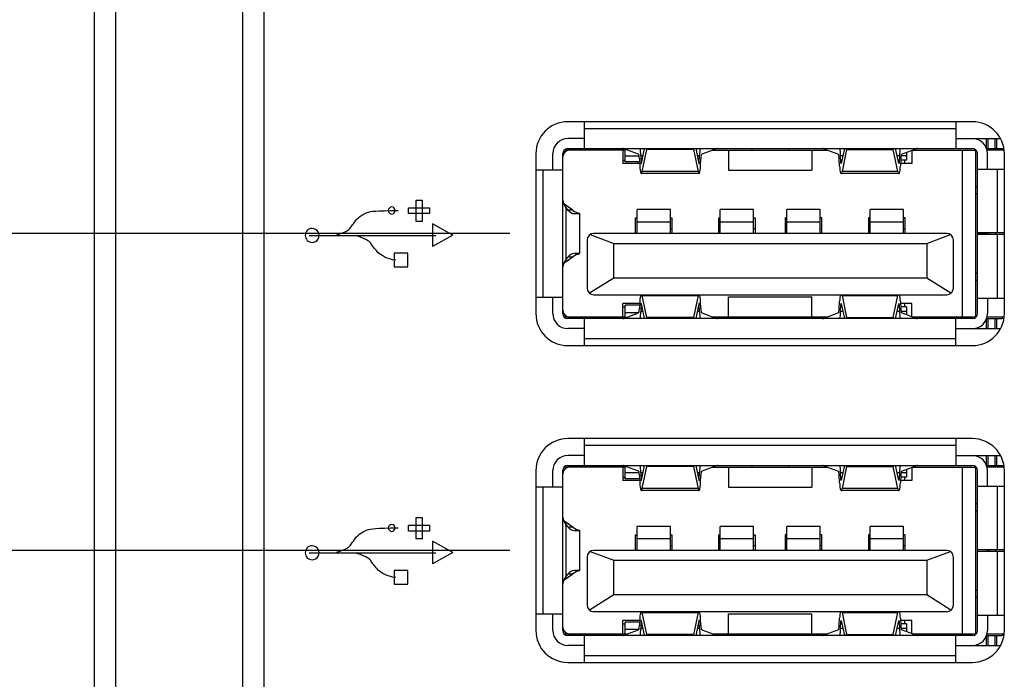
# Model space of a CAD drawing. Header units: inches. Extents: x 0 to 34, y 0 to 22.
# Tile 49 of 63: x 18 to 19.1, y 14.8 to 15.6. Entities that reach past the tile are written whole.
import ezdxf

# ---------------------------------------------------------------- set-up
doc = ezdxf.new("R2010")
doc.units = ezdxf.units.IN
doc.header["$LTSCALE"] = 1.87
doc.header["$MEASUREMENT"] = 0
doc.layers.get('0').update_dxf_attribs({"linetype": 'CONTINUOUS'})
doc.layers.add('02___PRT_ALL_AXES', color=7, linetype='CONTINUOUS')
doc.layers.add('DIMENSIONS', color=7, linetype='CONTINUOUS')
doc.styles.get("Standard").update_dxf_attribs({"font": 'txt', "width": 0.8})
doc.dimstyles.new('DIMSTYLE_1', dxfattribs={"dimtxt": 0.125, "dimasz": 0.18, "dimexe": 0.18, "dimexo": 0.0625, "dimgap": 0.09, "dimtad": 0, "dimtih": 1, "dimtoh": 1, "dimdec": 3, "dimzin": 4, "dimdsep": 46, "dimtxsty": 'STANDARD', "dimblk": '_FILLED', "dimblk1": '_FILLED', "dimblk2": '_FILLED', "dimcen": 0.09, "dimadec": 0, "dimazin": 0, "dimtp": 0.001, "dimtm": 0.001, "dimtfac": 1, "dimtdec": 3, "dimtofl": 0, "dimtmove": 0, "dimatfit": 3, "dimldrblk": '_FILLED', "dimfxl": 1, "dimtolj": 1, "dimtzin": 4, "dimarcsym": 0})

# ---------------------------------------------------------------- blocks, each defined once
blk = doc.blocks.new('_FILLED')
at = {"color": 0, "linetype": 'BYBLOCK'}
blk.add_solid([(0, 0), (-1, 0.1736), (-1, -0.1736)], dxfattribs=at)
blk = doc.blocks.new('*D20')
at = {"layer": 'DIMENSIONS', "color": 2, "linetype": 'CONTINUOUS'}
for p, q in [((17.2968, 14.9343), (17.2968, 15.2943)), ((18.5378, 14.9343), (17.1718, 14.9343)), ((18.6494, 14.2607), (17.1718, 14.2607)), ((17.2968, 14.2607), (17.2968, 13.9007))]:
    blk.add_line(p, q, dxfattribs=at)
at = {"layer": 'DIMENSIONS', "color": 2, "linetype": 'CONTINUOUS', "xscale": 0.18, "yscale": 0.18, "zscale": 0.18}
for p, rotation in [((17.2968, 14.9343), 270), ((17.2968, 14.2607), 90)]:
    blk.add_blockref('_FILLED', p, dxfattribs=dict(at, rotation=rotation))
at = {"layer": 'DIMENSIONS', "color": 2, "linetype": 'CONTINUOUS', "insert": (17.2968, 14.66), "char_height": 0.125, "width": 1.225, "attachment_point": 2, "line_spacing_factor": 0.9}
blk.add_mtext('.674{\\Ftxt.shx;\\W1.000000;\\H0.125000; }[17.11]', dxfattribs=at)
blk = doc.blocks.new('*D21')
at = {"layer": 'DIMENSIONS', "color": 2, "linetype": 'CONTINUOUS'}
for p, q in [((15.7968, 15.3087), (15.7968, 15.6687)), ((18.5378, 15.3087), (15.6718, 15.3087)), ((18.5378, 14.9343), (15.6718, 14.9343)), ((15.7968, 14.9343), (15.7968, 14.5743))]:
    blk.add_line(p, q, dxfattribs=at)
at = {"layer": 'DIMENSIONS', "color": 2, "linetype": 'CONTINUOUS', "xscale": 0.18, "yscale": 0.18, "zscale": 0.18}
for p, rotation in [((15.7968, 15.3087), 270), ((15.7968, 14.9343), 90)]:
    blk.add_blockref('_FILLED', p, dxfattribs=dict(at, rotation=rotation))
at = {"layer": 'DIMENSIONS', "color": 2, "linetype": 'CONTINUOUS', "insert": (15.7968, 15.184), "char_height": 0.125, "width": 1.125, "attachment_point": 2, "line_spacing_factor": 0.9}
blk.add_mtext('.374{\\Ftxt.shx;\\W1.000000;\\H0.125000; }[9.51]', dxfattribs=at)
blk = doc.blocks.new('*D22')
at = {"layer": 'DIMENSIONS', "color": 2, "linetype": 'CONTINUOUS'}
for p, q in [((16.5468, 15.9756), (16.5468, 16.3356)), ((18.9244, 15.9756), (16.4218, 15.9756)), ((18.5378, 15.3087), (16.4218, 15.3087)), ((16.5468, 15.3087), (16.5468, 14.9487))]:
    blk.add_line(p, q, dxfattribs=at)
at = {"layer": 'DIMENSIONS', "color": 2, "linetype": 'CONTINUOUS', "xscale": 0.18, "yscale": 0.18, "zscale": 0.18}
for p, rotation in [((16.5468, 15.9756), 270), ((16.5468, 15.3087), 90)]:
    blk.add_blockref('_FILLED', p, dxfattribs=dict(at, rotation=rotation))
at = {"layer": 'DIMENSIONS', "color": 2, "linetype": 'CONTINUOUS', "insert": (16.5468, 15.7047), "char_height": 0.125, "width": 1.225, "attachment_point": 2, "line_spacing_factor": 0.9}
blk.add_mtext('.667{\\Ftxt.shx;\\W1.000000;\\H0.125000; }[16.94]', dxfattribs=at)

msp = doc.modelspace()

# ---------------------------------------------------------------- linework, layer by layer
at = {"color": 7, "linetype": 'CONTINUOUS'}
for p, q in [((18.2218, 17.2419), (18.2218, 12.1333)), ((18.0718, 12.137), (18.0718, 17.2382)), ((18.2468, 17.2175), (18.2468, 12.1577)), ((18.0468, 12.1626), (18.0468, 17.2126)), ((18.6259, 15.4091), (18.6259, 15.4409)), ((19.0649, 15.4409), (19.0649, 15.4091)), ((19.0649, 15.4327), (18.6259, 15.4327)), ((18.6259, 15.4209), (18.6062, 15.4209)), ((19.0649, 15.4209), (19.1177, 15.4209)), ((19.101, 15.4209), (19.101, 15.4093)), ((19.1033, 15.4091), (19.1033, 15.4209)), ((19.1111, 15.4209), (19.1111, 15.4091)), ((19.1134, 15.4091), (19.1134, 15.4209)), ((18.5885, 15.3841), (18.5885, 15.4032)), ((18.6003, 15.2142), (18.6003, 15.4032)), ((18.6741, 15.4072), (18.6019, 15.4072)), ((18.6062, 15.4091), (19.0846, 15.4091)), ((18.6712, 15.4072), (18.6712, 15.3914)), ((18.69, 15.4024), (18.6726, 15.4089)), ((18.6741, 15.3934), (18.6741, 15.4083)), ((18.6741, 15.408), (18.675, 15.408)), ((18.6906, 15.4003), (18.6741, 15.4003)), ((18.6925, 15.401), (18.6929, 15.3927)), ((18.6925, 15.401), (18.6953, 15.401)), ((18.6933, 15.3917), (18.697, 15.4091)), ((18.6943, 15.382), (18.6997, 15.4079)), ((18.6996, 15.4091), (18.6997, 15.4079)), ((18.7548, 15.4079), (18.6997, 15.4079)), ((18.7548, 15.4079), (18.7549, 15.4091)), ((18.7548, 15.4079), (18.7603, 15.382)), ((18.7575, 15.4091), (18.7612, 15.3917)), ((18.7593, 15.401), (18.762, 15.401)), ((18.7616, 15.3927), (18.762, 15.401)), ((18.7819, 15.4089), (18.7646, 15.4024)), ((18.7773, 15.4072), (18.9134, 15.4072)), ((18.7964, 15.4072), (18.7964, 15.3835)), ((18.8237, 15.4091), (18.8237, 15.4072)), ((18.867, 15.4091), (18.867, 15.4072)), ((18.8948, 15.4072), (18.8948, 15.3835)), ((18.9088, 15.4089), (18.9262, 15.4024)), ((18.9291, 15.3927), (18.9287, 15.401)), ((18.9287, 15.401), (18.9315, 15.401)), ((18.9332, 15.4091), (18.9296, 15.3917)), ((18.9359, 15.4079), (18.9305, 15.382)), ((18.9359, 15.4079), (18.9358, 15.4091)), ((18.9359, 15.4079), (18.991, 15.4079)), ((18.9911, 15.4091), (18.991, 15.4079)), ((18.9965, 15.382), (18.991, 15.4079)), ((18.9974, 15.3917), (18.9938, 15.4091)), ((18.9955, 15.401), (18.9982, 15.401)), ((18.9982, 15.401), (18.9978, 15.3927)), ((19.0068, 15.4005), (19.0001, 15.4005)), ((19.0008, 15.4024), (19.0181, 15.4089)), ((19.0068, 15.4046), (19.0068, 15.3953)), ((19.0129, 15.4069), (19.0129, 15.3914)), ((19.0136, 15.4072), (19.0889, 15.4072)), ((19.0727, 15.2103), (19.0727, 15.4072)), ((19.0885, 15.2103), (19.0885, 15.4072)), ((19.0905, 15.3095), (19.0905, 15.4032)), ((19.101, 15.4091), (19.1193, 15.4091)), ((19.12, 15.4072), (19.1017, 15.4072)), ((19.1023, 15.3849), (19.1023, 15.4032)), ((18.6712, 15.3953), (18.6741, 15.3953)), ((18.6912, 15.3914), (18.6712, 15.3914)), ((18.6911, 15.3934), (18.6741, 15.3934)), ((18.6909, 15.3971), (18.6913, 15.3889)), ((18.6936, 15.3927), (18.6929, 15.3927)), ((18.7616, 15.3927), (18.761, 15.3927)), ((18.7632, 15.3889), (18.7636, 15.3971)), ((18.9276, 15.3889), (18.9272, 15.3971)), ((18.9298, 15.3927), (18.9291, 15.3927)), ((18.9978, 15.3927), (18.9972, 15.3927)), ((18.9998, 15.3971), (18.9994, 15.3889)), ((19.0129, 15.3914), (18.9995, 15.3914)), ((19.0068, 15.3953), (18.9997, 15.3953)), ((19.0046, 15.3914), (19.0046, 15.3953)), ((18.5685, 15.3841), (18.6003, 15.3841)), ((18.5767, 15.3841), (18.5767, 15.2333)), ((18.7613, 15.3796), (18.6932, 15.3796)), ((18.7603, 15.382), (18.6943, 15.382)), ((18.7964, 15.3835), (18.8948, 15.3835)), ((18.9976, 15.3796), (18.9294, 15.3796)), ((18.9965, 15.382), (18.9305, 15.382)), ((19.0905, 15.3849), (19.1223, 15.3849)), ((19.1141, 15.3095), (19.1141, 15.3849)), ((19.0905, 15.3638), (19.0885, 15.3638)), ((19.0885, 15.356), (19.0905, 15.356)), ((18.6123, 15.3363), (18.6019, 15.3434)), ((18.6044, 15.2785), (18.6044, 15.339)), ((18.6044, 15.339), (18.6056, 15.3374)), ((18.6123, 15.3363), (18.6068, 15.3363)), ((18.614, 15.3324), (18.6194, 15.3324)), ((18.62, 15.3328), (18.62, 15.3325)), ((18.62, 15.3324), (18.62, 15.2851)), ((18.6881, 15.3089), (18.6881, 15.3372)), ((18.7275, 15.3372), (18.6881, 15.3372)), ((18.7275, 15.3089), (18.7275, 15.3372)), ((18.7865, 15.3089), (18.7865, 15.3372)), ((18.8259, 15.3372), (18.7865, 15.3372)), ((18.8259, 15.3089), (18.8259, 15.3372)), ((18.8653, 15.3089), (18.8653, 15.3372)), ((18.9046, 15.3372), (18.8653, 15.3372)), ((18.9046, 15.3089), (18.9046, 15.3372)), ((18.9637, 15.3089), (18.9637, 15.3372)), ((19.0031, 15.3372), (18.9637, 15.3372)), ((19.0031, 15.3089), (19.0031, 15.3372)), ((18.6861, 15.3089), (18.6861, 15.3274)), ((18.6861, 15.3274), (18.6881, 15.3274)), ((18.6881, 15.3228), (18.7275, 15.3228)), ((18.7275, 15.3274), (18.7294, 15.3274)), ((18.7294, 15.3274), (18.7294, 15.3089)), ((18.7846, 15.3089), (18.7846, 15.3274)), ((18.7846, 15.3274), (18.7865, 15.3274)), ((18.7865, 15.3228), (18.8259, 15.3228)), ((18.8259, 15.3274), (18.8279, 15.3274)), ((18.8279, 15.3274), (18.8279, 15.3089)), ((18.8633, 15.3274), (18.8633, 15.3089)), ((18.8653, 15.3274), (18.8633, 15.3274)), ((18.8653, 15.3228), (18.9046, 15.3228)), ((18.9066, 15.3274), (18.9046, 15.3274)), ((18.9066, 15.3089), (18.9066, 15.3274)), ((18.9617, 15.3274), (18.9617, 15.3089)), ((18.9637, 15.3274), (18.9617, 15.3274)), ((18.9637, 15.3228), (19.0031, 15.3228)), ((19.005, 15.3274), (19.0031, 15.3274)), ((19.005, 15.3089), (19.005, 15.3274)), ((18.6326, 15.3076), (18.6605, 15.2971)), ((19.0542, 15.3089), (18.6369, 15.3089)), ((18.7275, 15.3147), (18.7294, 15.3147)), ((18.7846, 15.3147), (18.7865, 15.3147)), ((18.8259, 15.3147), (18.8279, 15.3147)), ((18.8633, 15.3147), (18.8653, 15.3147)), ((18.9046, 15.3147), (18.9066, 15.3147)), ((18.9617, 15.3147), (18.9637, 15.3147)), ((19.0031, 15.3147), (19.005, 15.3147)), ((19.0306, 15.2971), (19.0586, 15.3076)), ((19.1223, 15.3095), (19.0905, 15.3095)), ((19.0905, 15.2142), (19.0905, 15.3094)), ((19.1023, 15.3094), (19.0905, 15.3094)), ((19.0905, 15.3079), (19.1223, 15.3079)), ((19.1023, 15.3094), (19.1023, 15.3079)), ((19.1042, 15.3095), (19.1042, 15.3079)), ((19.1121, 15.3079), (19.1121, 15.3095)), ((19.1141, 15.2325), (19.1141, 15.3079)), ((18.629, 15.3011), (18.629, 15.2444)), ((18.6605, 15.2562), (18.6605, 15.2971)), ((18.6605, 15.2971), (19.0306, 15.2971)), ((19.0306, 15.2971), (19.0306, 15.2562)), ((19.0621, 15.2444), (19.0621, 15.3011)), ((18.6194, 15.2851), (18.614, 15.2851)), ((18.62, 15.285), (18.62, 15.2847)), ((18.6019, 15.274), (18.6123, 15.2812)), ((18.6056, 15.28), (18.6044, 15.2785)), ((18.6068, 15.2812), (18.6123, 15.2812)), ((19.0905, 15.2615), (19.0885, 15.2615)), ((18.6605, 15.2562), (18.6319, 15.2383)), ((19.0306, 15.2562), (18.6605, 15.2562)), ((19.0592, 15.2383), (19.0306, 15.2562)), ((19.0885, 15.2536), (19.0905, 15.2536)), ((18.6003, 15.2333), (18.5685, 15.2333)), ((18.5885, 15.2142), (18.5885, 15.2333)), ((18.6369, 15.2365), (19.0542, 15.2365)), ((18.6712, 15.2103), (18.6712, 15.2261)), ((18.6912, 15.2261), (18.6712, 15.2261)), ((18.6913, 15.2286), (18.6909, 15.2203)), ((18.697, 15.2083), (18.6933, 15.2257)), ((18.6997, 15.2095), (18.6943, 15.2355)), ((18.6943, 15.2355), (18.7603, 15.2355)), ((18.7603, 15.2355), (18.7548, 15.2095)), ((18.7612, 15.2257), (18.7575, 15.2083)), ((18.7636, 15.2203), (18.7632, 15.2286)), ((18.7964, 15.2103), (18.7964, 15.2339)), ((18.7964, 15.2339), (18.8948, 15.2339)), ((18.8948, 15.2103), (18.8948, 15.2339)), ((18.9272, 15.2203), (18.9276, 15.2286)), ((18.9296, 15.2257), (18.9332, 15.2083)), ((18.9305, 15.2355), (18.9359, 15.2095)), ((18.9305, 15.2355), (18.9965, 15.2355)), ((18.991, 15.2095), (18.9965, 15.2355)), ((18.9938, 15.2083), (18.9974, 15.2257)), ((18.9994, 15.2286), (18.9998, 15.2203)), ((19.0129, 15.2261), (18.9995, 15.2261)), ((19.0046, 15.2221), (19.0046, 15.2261)), ((19.0129, 15.2105), (19.0129, 15.2261)), ((19.0905, 15.2325), (19.1223, 15.2325)), ((19.1023, 15.2325), (19.1023, 15.2142)), ((18.6712, 15.2221), (18.6741, 15.2221)), ((18.6726, 15.2086), (18.69, 15.215)), ((18.6741, 15.2092), (18.6741, 15.2241)), ((18.6911, 15.2241), (18.6741, 15.2241)), ((18.6741, 15.2156), (18.6903, 15.2156)), ((18.6929, 15.2247), (18.6925, 15.2165)), ((18.6953, 15.2165), (18.6925, 15.2165)), ((18.6929, 15.2247), (18.6936, 15.2247)), ((18.762, 15.2165), (18.7593, 15.2165)), ((18.761, 15.2247), (18.7616, 15.2247)), ((18.762, 15.2165), (18.7616, 15.2247)), ((18.7646, 15.215), (18.7819, 15.2086)), ((18.9262, 15.215), (18.9088, 15.2086)), ((18.9287, 15.2165), (18.9291, 15.2247)), ((18.9315, 15.2165), (18.9287, 15.2165)), ((18.9291, 15.2247), (18.9298, 15.2247)), ((18.9982, 15.2165), (18.9955, 15.2165)), ((18.9972, 15.2247), (18.9978, 15.2247)), ((18.9978, 15.2247), (18.9982, 15.2165)), ((19.0068, 15.2221), (18.9997, 15.2221)), ((19.0001, 15.2169), (19.0068, 15.2169)), ((19.0181, 15.2086), (19.0008, 15.215)), ((19.0068, 15.2221), (19.0068, 15.2128)), ((18.6019, 15.2103), (18.6741, 15.2103)), ((19.0846, 15.2083), (18.6062, 15.2083)), ((18.6259, 15.1765), (18.6259, 15.2083)), ((18.6757, 15.2097), (18.6741, 15.2097)), ((18.6997, 15.2095), (18.6996, 15.2083)), ((18.7548, 15.2095), (18.6997, 15.2095)), ((18.7549, 15.2083), (18.7548, 15.2095)), ((18.7773, 15.2103), (18.9134, 15.2103)), ((18.8237, 15.2083), (18.8237, 15.2103)), ((18.867, 15.2083), (18.867, 15.2103)), ((18.9358, 15.2083), (18.9359, 15.2095)), ((18.9359, 15.2095), (18.991, 15.2095)), ((18.991, 15.2095), (18.9911, 15.2083)), ((19.0136, 15.2103), (19.0889, 15.2103)), ((19.0649, 15.1765), (19.0649, 15.2083)), ((19.101, 15.2083), (19.1193, 15.2083)), ((19.101, 15.2081), (19.101, 15.1965)), ((19.1017, 15.2103), (19.12, 15.2103)), ((19.1033, 15.1965), (19.1033, 15.2083)), ((19.1111, 15.2083), (19.1111, 15.1965)), ((19.1134, 15.1965), (19.1134, 15.2083)), ((18.6259, 15.1965), (18.6062, 15.1965)), ((19.0649, 15.1965), (19.1177, 15.1965)), ((18.6259, 15.1847), (19.0649, 15.1847)), ((18.6259, 15.0347), (18.6259, 15.0665)), ((19.0649, 15.0665), (19.0649, 15.0347)), ((19.0649, 15.0583), (18.6259, 15.0583)), ((18.6259, 15.0465), (18.6062, 15.0465)), ((19.0649, 15.0465), (19.1177, 15.0465)), ((19.101, 15.0465), (19.101, 15.0349)), ((19.1033, 15.0347), (19.1033, 15.0465)), ((19.1111, 15.0465), (19.1111, 15.0347)), ((19.1134, 15.0347), (19.1134, 15.0465)), ((18.5885, 15.0097), (18.5885, 15.0288)), ((18.6003, 14.8398), (18.6003, 15.0288)), ((18.6741, 15.0327), (18.6019, 15.0327)), ((18.6062, 15.0347), (19.0846, 15.0347)), ((18.6712, 15.0327), (18.6712, 15.017)), ((18.69, 15.028), (18.6726, 15.0344)), ((18.6741, 15.019), (18.6741, 15.0339)), ((18.6741, 15.0336), (18.675, 15.0336)), ((18.6933, 15.0173), (18.697, 15.0347)), ((18.6943, 15.0075), (18.6997, 15.0335)), ((18.6996, 15.0347), (18.6997, 15.0335)), ((18.7548, 15.0335), (18.6997, 15.0335)), ((18.7548, 15.0335), (18.7549, 15.0347)), ((18.7548, 15.0335), (18.7603, 15.0075)), ((18.7575, 15.0347), (18.7612, 15.0173)), ((18.7819, 15.0344), (18.7646, 15.028)), ((18.7773, 15.0327), (18.9134, 15.0327)), ((18.7964, 15.0327), (18.7964, 15.0091)), ((18.8237, 15.0347), (18.8237, 15.0327)), ((18.867, 15.0347), (18.867, 15.0327)), ((18.8948, 15.0327), (18.8948, 15.0091)), ((18.9088, 15.0344), (18.9262, 15.028)), ((18.9332, 15.0347), (18.9296, 15.0173)), ((18.9359, 15.0335), (18.9305, 15.0075)), ((18.9359, 15.0335), (18.9358, 15.0347)), ((18.9359, 15.0335), (18.991, 15.0335)), ((18.9911, 15.0347), (18.991, 15.0335)), ((18.9965, 15.0075), (18.991, 15.0335)), ((18.9974, 15.0173), (18.9938, 15.0347)), ((19.0008, 15.028), (19.0181, 15.0344)), ((19.0068, 15.0302), (19.0068, 15.0209)), ((19.0129, 15.0325), (19.0129, 15.017)), ((19.0136, 15.0327), (19.0889, 15.0327)), ((19.0727, 14.8359), (19.0727, 15.0327)), ((19.0885, 14.8359), (19.0885, 15.0327)), ((19.0905, 14.9351), (19.0905, 15.0288)), ((19.101, 15.0347), (19.1193, 15.0347)), ((19.12, 15.0327), (19.1017, 15.0327)), ((19.1023, 15.0105), (19.1023, 15.0288)), ((18.6712, 15.0209), (18.6741, 15.0209)), ((18.6912, 15.017), (18.6712, 15.017)), ((18.6906, 15.0259), (18.6741, 15.0259)), ((18.6911, 15.019), (18.6741, 15.019)), ((18.6909, 15.0227), (18.6913, 15.0145)), ((18.6925, 15.0266), (18.6929, 15.0183)), ((18.6925, 15.0266), (18.6953, 15.0266)), ((18.6936, 15.0183), (18.6929, 15.0183)), ((18.7593, 15.0266), (18.762, 15.0266)), ((18.7616, 15.0183), (18.761, 15.0183)), ((18.7616, 15.0183), (18.762, 15.0266)), ((18.7632, 15.0145), (18.7636, 15.0227)), ((18.9276, 15.0145), (18.9272, 15.0227)), ((18.9291, 15.0183), (18.9287, 15.0266)), ((18.9287, 15.0266), (18.9315, 15.0266)), ((18.9298, 15.0183), (18.9291, 15.0183)), ((18.9955, 15.0266), (18.9982, 15.0266)), ((18.9978, 15.0183), (18.9972, 15.0183)), ((18.9982, 15.0266), (18.9978, 15.0183)), ((18.9998, 15.0227), (18.9994, 15.0145)), ((19.0129, 15.017), (18.9995, 15.017)), ((19.0068, 15.0209), (18.9997, 15.0209)), ((19.0068, 15.0261), (19.0001, 15.0261)), ((19.0046, 15.017), (19.0046, 15.0209)), ((18.5685, 15.0097), (18.6003, 15.0097)), ((18.5767, 15.0097), (18.5767, 14.8589)), ((18.7613, 15.0052), (18.6932, 15.0052)), ((18.7603, 15.0075), (18.6943, 15.0075)), ((18.7964, 15.0091), (18.8948, 15.0091)), ((18.9976, 15.0052), (18.9294, 15.0052)), ((18.9965, 15.0075), (18.9305, 15.0075)), ((19.0905, 15.0105), (19.1223, 15.0105)), ((19.1141, 14.9351), (19.1141, 15.0105)), ((19.0905, 14.9894), (19.0885, 14.9894)), ((19.0885, 14.9816), (19.0905, 14.9816)), ((18.6123, 14.9619), (18.6019, 14.969)), ((18.6044, 14.9041), (18.6044, 14.9645)), ((18.6044, 14.9645), (18.6056, 14.963)), ((18.6123, 14.9619), (18.6068, 14.9619)), ((18.614, 14.9579), (18.6194, 14.9579)), ((18.62, 14.9584), (18.62, 14.9581)), ((18.62, 14.958), (18.62, 14.9107)), ((18.6881, 14.9345), (18.6881, 14.9628)), ((18.7275, 14.9628), (18.6881, 14.9628)), ((18.7275, 14.9345), (18.7275, 14.9628)), ((18.7865, 14.9345), (18.7865, 14.9628)), ((18.8259, 14.9628), (18.7865, 14.9628)), ((18.8259, 14.9345), (18.8259, 14.9628)), ((18.8653, 14.9345), (18.8653, 14.9628)), ((18.9046, 14.9628), (18.8653, 14.9628)), ((18.9046, 14.9345), (18.9046, 14.9628)), ((18.9637, 14.9345), (18.9637, 14.9628)), ((19.0031, 14.9628), (18.9637, 14.9628)), ((19.0031, 14.9345), (19.0031, 14.9628)), ((18.6861, 14.9345), (18.6861, 14.953)), ((18.6861, 14.953), (18.6881, 14.953)), ((18.6881, 14.9484), (18.7275, 14.9484)), ((18.7275, 14.953), (18.7294, 14.953)), ((18.7294, 14.953), (18.7294, 14.9345)), ((18.7846, 14.9345), (18.7846, 14.953)), ((18.7846, 14.953), (18.7865, 14.953)), ((18.7865, 14.9484), (18.8259, 14.9484)), ((18.8259, 14.953), (18.8279, 14.953)), ((18.8279, 14.953), (18.8279, 14.9345)), ((18.8633, 14.953), (18.8633, 14.9345)), ((18.8653, 14.953), (18.8633, 14.953)), ((18.8653, 14.9484), (18.9046, 14.9484)), ((18.9066, 14.953), (18.9046, 14.953)), ((18.9066, 14.9345), (18.9066, 14.953)), ((18.9617, 14.953), (18.9617, 14.9345)), ((18.9637, 14.953), (18.9617, 14.953)), ((18.9637, 14.9484), (19.0031, 14.9484)), ((19.005, 14.953), (19.0031, 14.953)), ((19.005, 14.9345), (19.005, 14.953)), ((19.0542, 14.9345), (18.6369, 14.9345)), ((18.7275, 14.9403), (18.7294, 14.9403)), ((18.7846, 14.9403), (18.7865, 14.9403)), ((18.8259, 14.9403), (18.8279, 14.9403)), ((18.8633, 14.9403), (18.8653, 14.9403)), ((18.9046, 14.9403), (18.9066, 14.9403)), ((18.9617, 14.9403), (18.9637, 14.9403)), ((19.0031, 14.9403), (19.005, 14.9403)), ((19.1223, 14.9351), (19.0905, 14.9351)), ((19.0905, 14.8398), (19.0905, 14.935)), ((19.1023, 14.935), (19.0905, 14.935)), ((19.1023, 14.935), (19.1023, 14.9335)), ((19.1042, 14.9351), (19.1042, 14.9335)), ((19.1121, 14.9335), (19.1121, 14.9351)), ((18.629, 14.9266), (18.629, 14.8699)), ((18.6326, 14.9332), (18.6605, 14.9227)), ((18.6605, 14.8818), (18.6605, 14.9227)), ((18.6605, 14.9227), (19.0306, 14.9227)), ((19.0306, 14.9227), (19.0586, 14.9332)), ((19.0306, 14.9227), (19.0306, 14.8818)), ((19.0621, 14.8699), (19.0621, 14.9266)), ((19.0905, 14.9335), (19.1223, 14.9335)), ((19.1141, 14.8581), (19.1141, 14.9335)), ((18.6019, 14.8996), (18.6123, 14.9068)), ((18.6056, 14.9056), (18.6044, 14.9041)), ((18.6068, 14.9068), (18.6123, 14.9068)), ((18.6194, 14.9107), (18.614, 14.9107)), ((18.62, 14.9106), (18.62, 14.9103)), ((18.6605, 14.8818), (18.6319, 14.8639)), ((19.0306, 14.8818), (18.6605, 14.8818)), ((19.0592, 14.8639), (19.0306, 14.8818)), ((19.0905, 14.8871), (19.0885, 14.8871)), ((19.0885, 14.8792), (19.0905, 14.8792)), ((18.6003, 14.8589), (18.5685, 14.8589)), ((18.5885, 14.8398), (18.5885, 14.8589)), ((18.6369, 14.8621), (19.0542, 14.8621)), ((18.6913, 14.8542), (18.6909, 14.8459)), ((18.6997, 14.8351), (18.6943, 14.8611)), ((18.6943, 14.8611), (18.7603, 14.8611)), ((18.7603, 14.8611), (18.7548, 14.8351)), ((18.7636, 14.8459), (18.7632, 14.8542)), ((18.7964, 14.8359), (18.7964, 14.8595)), ((18.7964, 14.8595), (18.8948, 14.8595)), ((18.8948, 14.8359), (18.8948, 14.8595)), ((18.9272, 14.8459), (18.9276, 14.8542)), ((18.9305, 14.8611), (18.9359, 14.8351)), ((18.9305, 14.8611), (18.9965, 14.8611)), ((18.991, 14.8351), (18.9965, 14.8611)), ((18.9994, 14.8542), (18.9998, 14.8459)), ((19.0905, 14.8581), (19.1223, 14.8581)), ((19.1023, 14.8581), (19.1023, 14.8398)), ((18.6712, 14.8359), (18.6712, 14.8516)), ((18.6912, 14.8516), (18.6712, 14.8516)), ((18.6712, 14.8477), (18.6741, 14.8477)), ((18.6741, 14.8347), (18.6741, 14.8497)), ((18.6911, 14.8497), (18.6741, 14.8497)), ((18.6741, 14.8412), (18.6903, 14.8412)), ((18.6929, 14.8503), (18.6925, 14.8421)), ((18.6953, 14.8421), (18.6925, 14.8421)), ((18.6929, 14.8503), (18.6936, 14.8503)), ((18.697, 14.8339), (18.6933, 14.8513)), ((18.7612, 14.8513), (18.7575, 14.8339)), ((18.762, 14.8421), (18.7593, 14.8421)), ((18.761, 14.8503), (18.7616, 14.8503)), ((18.762, 14.8421), (18.7616, 14.8503)), ((18.9287, 14.8421), (18.9291, 14.8503)), ((18.9315, 14.8421), (18.9287, 14.8421)), ((18.9291, 14.8503), (18.9298, 14.8503)), ((18.9296, 14.8513), (18.9332, 14.8339)), ((18.9938, 14.8339), (18.9974, 14.8513)), ((18.9982, 14.8421), (18.9955, 14.8421)), ((18.9972, 14.8503), (18.9978, 14.8503)), ((18.9978, 14.8503), (18.9982, 14.8421)), ((19.0129, 14.8516), (18.9995, 14.8516)), ((19.0068, 14.8477), (18.9997, 14.8477)), ((19.0001, 14.8425), (19.0068, 14.8425)), ((19.0046, 14.8477), (19.0046, 14.8516)), ((19.0068, 14.8477), (19.0068, 14.8384)), ((19.0129, 14.8361), (19.0129, 14.8516)), ((18.6019, 14.8359), (18.6741, 14.8359)), ((19.0846, 14.8339), (18.6062, 14.8339)), ((18.6259, 14.8021), (18.6259, 14.8339)), ((18.6726, 14.8342), (18.69, 14.8406)), ((18.6757, 14.8353), (18.6741, 14.8353)), ((18.6997, 14.8351), (18.6996, 14.8339)), ((18.7548, 14.8351), (18.6997, 14.8351)), ((18.7549, 14.8339), (18.7548, 14.8351)), ((18.7646, 14.8406), (18.7819, 14.8342)), ((18.7773, 14.8359), (18.9134, 14.8359)), ((18.8237, 14.8339), (18.8237, 14.8359)), ((18.867, 14.8339), (18.867, 14.8359)), ((18.9262, 14.8406), (18.9088, 14.8342)), ((18.9358, 14.8339), (18.9359, 14.8351)), ((18.9359, 14.8351), (18.991, 14.8351)), ((18.991, 14.8351), (18.9911, 14.8339)), ((19.0181, 14.8342), (19.0008, 14.8406)), ((19.0136, 14.8359), (19.0889, 14.8359)), ((19.0649, 14.8021), (19.0649, 14.8339)), ((19.101, 14.8339), (19.1193, 14.8339)), ((19.101, 14.8337), (19.101, 14.8221)), ((19.1017, 14.8359), (19.12, 14.8359)), ((19.1033, 14.8221), (19.1033, 14.8339)), ((19.1111, 14.8339), (19.1111, 14.8221)), ((19.1134, 14.8221), (19.1134, 14.8339)), ((18.6259, 14.8221), (18.6062, 14.8221)), ((19.0649, 14.8221), (19.1177, 14.8221)), ((18.6259, 14.8103), (19.0649, 14.8103))]:
    msp.add_line(p, q, dxfattribs=at)
at = {"color": 40, "linetype": 'CONTINUOUS'}
for p, q in [((18.4269, 15.3232), (18.4269, 15.3483)), ((18.4269, 15.3483), (18.4339, 15.3483)), ((18.4339, 15.3483), (18.4339, 15.3232)), ((18.3614, 15.3296), (18.3627, 15.3304)), ((18.3627, 15.3304), (18.3642, 15.3314)), ((18.3642, 15.3314), (18.3657, 15.3322)), ((18.3657, 15.3322), (18.3674, 15.3329)), ((18.3674, 15.3329), (18.3691, 15.3336)), ((18.3691, 15.3336), (18.3709, 15.3341)), ((18.3709, 15.3341), (18.373, 15.3347)), ((18.373, 15.3347), (18.3758, 15.3351)), ((18.3758, 15.3351), (18.3793, 15.3354)), ((18.3793, 15.3354), (18.3838, 15.3356)), ((18.3838, 15.3356), (18.3896, 15.3358)), ((18.3896, 15.3358), (18.3968, 15.336)), ((18.3968, 15.336), (18.4058, 15.336)), ((18.4179, 15.3323), (18.4179, 15.3393)), ((18.4179, 15.3393), (18.4429, 15.3393)), ((18.4429, 15.3323), (18.4179, 15.3323)), ((18.4429, 15.3393), (18.4429, 15.3323)), ((18.3503, 15.3169), (18.3519, 15.3192)), ((18.3519, 15.3192), (18.3527, 15.3204)), ((18.3527, 15.3204), (18.3536, 15.3216)), ((18.3536, 15.3216), (18.3545, 15.3228)), ((18.3545, 15.3228), (18.3566, 15.3253)), ((18.3566, 15.3253), (18.3576, 15.3264)), ((18.3576, 15.3264), (18.3588, 15.3275)), ((18.3588, 15.3275), (18.36, 15.3285)), ((18.36, 15.3285), (18.3614, 15.3296)), ((18.4339, 15.3232), (18.4269, 15.3232)), ((18.4463, 15.3202), (18.4463, 15.2936)), ((18.4703, 15.3069), (18.4463, 15.3202)), ((18.3003, 15.3066), (18.4503, 15.3066)), ((18.3333, 15.3073), (18.3378, 15.3088)), ((18.3378, 15.3088), (18.3412, 15.3102)), ((18.3412, 15.3102), (18.3439, 15.3114)), ((18.3439, 15.3114), (18.346, 15.3126)), ((18.346, 15.3126), (18.3475, 15.3136)), ((18.3475, 15.3136), (18.3487, 15.3148)), ((18.3487, 15.3148), (18.3495, 15.3158)), ((18.3495, 15.3158), (18.3503, 15.3169)), ((18.4703, 15.3069), (18.4463, 15.2936)), ((18.3613, 15.3045), (18.357, 15.3059)), ((18.3649, 15.3031), (18.3613, 15.3045)), ((18.3676, 15.3018), (18.3649, 15.3031)), ((18.3696, 15.3007), (18.3676, 15.3018)), ((18.3711, 15.2996), (18.3696, 15.3007)), ((18.3723, 15.2985), (18.3711, 15.2996)), ((18.3732, 15.2974), (18.3723, 15.2985)), ((18.3739, 15.2963), (18.3732, 15.2974)), ((18.3747, 15.2952), (18.3739, 15.2963)), ((18.3755, 15.2941), (18.3747, 15.2952)), ((18.3764, 15.2928), (18.3755, 15.2941)), ((18.3773, 15.2916), (18.3764, 15.2928)), ((18.3784, 15.2903), (18.3773, 15.2916)), ((18.3795, 15.289), (18.3784, 15.2903)), ((18.3808, 15.2876), (18.3795, 15.289)), ((18.3822, 15.2862), (18.3808, 15.2876)), ((18.3837, 15.2849), (18.3822, 15.2862)), ((18.3855, 15.2835), (18.3837, 15.2849)), ((18.3875, 15.2823), (18.3855, 15.2835)), ((18.401, 15.2855), (18.401, 15.2696)), ((18.417, 15.2855), (18.401, 15.2855)), ((18.417, 15.2696), (18.417, 15.2855)), ((18.3898, 15.281), (18.3875, 15.2823)), ((18.3925, 15.2798), (18.3898, 15.281)), ((18.3956, 15.2788), (18.3925, 15.2798)), ((18.399, 15.2779), (18.3956, 15.2788)), ((18.403, 15.2773), (18.399, 15.2779)), ((18.401, 15.2696), (18.417, 15.2696)), ((18.4269, 14.9482), (18.4269, 14.9733)), ((18.4269, 14.9733), (18.4339, 14.9733)), ((18.4339, 14.9733), (18.4339, 14.9482)), ((18.3657, 14.9572), (18.3674, 14.9579)), ((18.3674, 14.9579), (18.3691, 14.9586)), ((18.3691, 14.9586), (18.3709, 14.9591)), ((18.3709, 14.9591), (18.373, 14.9597)), ((18.373, 14.9597), (18.3758, 14.9601)), ((18.3758, 14.9601), (18.3793, 14.9604)), ((18.3793, 14.9604), (18.3838, 14.9606)), ((18.3838, 14.9606), (18.3896, 14.9608)), ((18.3896, 14.9608), (18.3968, 14.961)), ((18.3968, 14.961), (18.4058, 14.961)), ((18.4179, 14.9573), (18.4179, 14.9643)), ((18.4179, 14.9643), (18.4429, 14.9643)), ((18.4429, 14.9643), (18.4429, 14.9573)), ((18.3527, 14.9454), (18.3536, 14.9466)), ((18.3536, 14.9466), (18.3545, 14.9478)), ((18.3545, 14.9478), (18.3566, 14.9503)), ((18.3566, 14.9503), (18.3576, 14.9514)), ((18.3576, 14.9514), (18.3588, 14.9525)), ((18.3588, 14.9525), (18.36, 14.9535)), ((18.36, 14.9535), (18.3614, 14.9546)), ((18.3614, 14.9546), (18.3627, 14.9554)), ((18.3627, 14.9554), (18.3642, 14.9564)), ((18.3642, 14.9564), (18.3657, 14.9572)), ((18.4429, 14.9573), (18.4179, 14.9573)), ((18.4339, 14.9482), (18.4269, 14.9482)), ((18.3378, 14.9338), (18.3412, 14.9352)), ((18.3412, 14.9352), (18.3439, 14.9364)), ((18.3439, 14.9364), (18.346, 14.9376)), ((18.346, 14.9376), (18.3475, 14.9386)), ((18.3475, 14.9386), (18.3487, 14.9398)), ((18.3487, 14.9398), (18.3495, 14.9408)), ((18.3495, 14.9408), (18.3503, 14.9419)), ((18.3503, 14.9419), (18.3519, 14.9442)), ((18.3519, 14.9442), (18.3527, 14.9454)), ((18.4463, 14.9452), (18.4463, 14.9186)), ((18.4703, 14.9319), (18.4463, 14.9452)), ((18.3003, 14.9316), (18.4503, 14.9316)), ((18.3333, 14.9323), (18.3378, 14.9338)), ((18.3613, 14.9295), (18.357, 14.9309)), ((18.3649, 14.9281), (18.3613, 14.9295)), ((18.3676, 14.9268), (18.3649, 14.9281)), ((18.3696, 14.9257), (18.3676, 14.9268)), ((18.3711, 14.9246), (18.3696, 14.9257)), ((18.3723, 14.9235), (18.3711, 14.9246)), ((18.3732, 14.9224), (18.3723, 14.9235)), ((18.3739, 14.9213), (18.3732, 14.9224)), ((18.4703, 14.9319), (18.4463, 14.9186)), ((18.3747, 14.9202), (18.3739, 14.9213)), ((18.3755, 14.9191), (18.3747, 14.9202)), ((18.3764, 14.9178), (18.3755, 14.9191)), ((18.3773, 14.9166), (18.3764, 14.9178)), ((18.3784, 14.9153), (18.3773, 14.9166)), ((18.3795, 14.914), (18.3784, 14.9153)), ((18.3808, 14.9126), (18.3795, 14.914)), ((18.3822, 14.9112), (18.3808, 14.9126)), ((18.3837, 14.9099), (18.3822, 14.9112)), ((18.3855, 14.9085), (18.3837, 14.9099)), ((18.3875, 14.9073), (18.3855, 14.9085)), ((18.3898, 14.906), (18.3875, 14.9073)), ((18.3925, 14.9048), (18.3898, 14.906)), ((18.3956, 14.9038), (18.3925, 14.9048)), ((18.399, 14.9029), (18.3956, 14.9038)), ((18.403, 14.9023), (18.399, 14.9029)), ((18.401, 14.9105), (18.401, 14.8946)), ((18.417, 14.9105), (18.401, 14.9105)), ((18.417, 14.8946), (18.417, 14.9105)), ((18.401, 14.8946), (18.417, 14.8946))]:
    msp.add_line(p, q, dxfattribs=at)
at = {"color": 7, "linetype": 'CONTINUOUS'}
for centre, radius, start, end in [((18.6062, 15.4032), 0.0177, 90, 180), ((19.0846, 15.4032), 0.0177, 0, 90), ((18.6062, 15.4032), 0.00591, 90, 180), ((18.6082, 15.3993), 0.00787, 90, 180), ((19.0846, 15.4032), 0.00591, 0, 90), ((19.1193, 15.4406), 0.0315, 270, 274.101), ((19.12, 15.3993), 0.00787, 76.0671, 90), ((18.6369, 15.3011), 0.00787, 90, 180), ((19.0542, 15.3011), 0.00787, 0, 90), ((18.6369, 15.2444), 0.00787, 180, 270), ((19.0542, 15.2444), 0.00787, 270, 360), ((18.6062, 15.2142), 0.0177, 180, 270), ((18.6082, 15.2182), 0.00787, 180, 270), ((18.6062, 15.2142), 0.00591, 180, 270), ((19.0846, 15.2142), 0.0177, 270, 360), ((19.0846, 15.2142), 0.00591, 270, 360), ((19.1193, 15.1768), 0.0315, 85.899, 90), ((19.12, 15.2182), 0.00787, 270, 283.9331), ((18.6062, 15.0288), 0.0177, 90, 180), ((19.0846, 15.0288), 0.0177, 0, 90), ((18.6062, 15.0288), 0.00591, 90, 180), ((18.6082, 15.0249), 0.00787, 90, 180), ((19.0846, 15.0288), 0.00591, 0, 90), ((19.1193, 15.0662), 0.0315, 270, 274.101), ((19.12, 15.0249), 0.00787, 76.0671, 90), ((18.6369, 14.9266), 0.00787, 90, 180), ((19.0542, 14.9266), 0.00787, 0, 90), ((18.6369, 14.8699), 0.00787, 180, 270), ((19.0542, 14.8699), 0.00787, 270, 360), ((18.6082, 14.8438), 0.00787, 180, 270), ((18.6062, 14.8398), 0.0177, 180, 270), ((18.6062, 14.8398), 0.00591, 180, 270), ((19.0846, 14.8398), 0.0177, 270, 360), ((19.0846, 14.8398), 0.00591, 270, 360), ((19.1193, 14.8024), 0.0315, 85.899, 90), ((19.12, 14.8438), 0.00787, 270, 283.9331)]:
    msp.add_arc(centre, radius, start, end, dxfattribs=at)
at = {"color": 40, "linetype": 'CONTINUOUS'}
for centre in [(18.304, 15.3066), (18.304, 14.9316)]:
    msp.add_arc(centre, 0.00824, 269.9744, 90.0277, dxfattribs=at)
at = {"color": 7, "linetype": 'CONTINUOUS'}
for centre, major_axis, ratio, start_param, end_param in [((18.6712, 15.2123), (0, 0.1969), 0.141378, -0.05236, 0), ((18.6899, 15.3946), (0, 0.00787), 0.141378, -1.239184, -0.05236), ((18.6899, 15.3946), (0, 0.0197), 0.141378, -1.239184, -0.735662), ((18.7646, 15.3946), (0, 0.0197), 0.141378, 0.734756, 1.239184), ((18.7646, 15.3946), (0, 0.00787), 0.141378, 0.05236, 1.239184), ((18.7834, 15.2123), (0, 0.1969), 0.141378, 0, 0.05236), ((18.9074, 15.2123), (0, 0.1969), 0.141378, -0.05236, 0), ((18.9261, 15.3946), (0, 0.00787), 0.141378, -1.239184, -0.05236), ((18.9261, 15.3946), (0, 0.0197), 0.141378, -1.239184, -0.734347), ((19.0009, 15.3946), (0, 0.0197), 0.141378, 0.735241, 1.239184), ((19.0009, 15.3946), (0, 0.00787), 0.141378, 0.05236, 1.239184), ((19.0196, 15.2123), (0, 0.1969), 0.141378, 0, 0.05236), ((18.6932, 15.3934), (0, 0.0138), 0.141378, 1.902409, 3.735005), ((18.6932, 15.3934), (0, 0.00197), 0.141378, -4.380776, -2.548181), ((18.7613, 15.3934), (0, 0.0138), 0.141378, -3.735005, -1.902409), ((18.7613, 15.3934), (0, 0.00197), 0.141378, 2.548181, 4.380776), ((18.9294, 15.3934), (0, 0.0138), 0.141378, 1.902409, 3.735005), ((18.9294, 15.3934), (0, 0.00197), 0.141378, -4.380776, -2.548181), ((18.9976, 15.3934), (0, 0.0138), 0.141378, -3.735005, -1.902409), ((18.9976, 15.3934), (0, 0.00197), 0.141378, 2.548181, 4.380776), ((18.8365, 15.3491), (0.2362, 0), 0.23206, 3.160108, 3.32808), ((18.6397, 15.3457), (0.0394, 0), 0.202398, -2.894088, -2.855541), ((18.614, 15.5292), (0, 0.1969), 0.188679, -3.369617, -3.141593), ((18.6238, 15.5292), (0, 0.1969), 0.294118, -3.341293, -3.207084), ((18.6194, 15.5292), (0, 0.1969), 0.188679, -3.141593, -3.126147), ((18.614, 15.0883), (0, 0.1969), 0.188679, 0, 0.228024), ((18.6238, 15.0883), (0, 0.1969), 0.294118, 0.065491, 0.1997), ((18.6194, 15.0883), (0, 0.1969), 0.188679, -0.015445, 0), ((18.8365, 15.2683), (0.2362, 0), 0.23206, 9.238291, 9.406262), ((18.6397, 15.2718), (0.0394, 0), 0.202398, 2.855541, 2.894088), ((18.6932, 15.2241), (0, 0.0138), 0.141378, 0.425714, 1.239184), ((18.6932, 15.2241), (0, 0.00197), 0.141378, 5.689773, 7.522369), ((18.6932, 15.2241), (0, 0.0138), 0.141378, -0.593412, -0.443481), ((18.7613, 15.2241), (0, 0.0138), 0.141378, 0.443498, 0.593412), ((18.7613, 15.2241), (0, 0.00197), 0.141378, -1.239184, 0.593412), ((18.7613, 15.2241), (0, 0.0138), 0.141378, -1.239184, -0.436882), ((18.9294, 15.2241), (0, 0.0138), 0.141378, 0.427516, 1.239184), ((18.9294, 15.2241), (0, 0.00197), 0.141378, 5.689773, 7.522369), ((18.9294, 15.2241), (0, 0.0138), 0.141378, -0.593412, -0.443524), ((18.9976, 15.2241), (0, 0.0138), 0.141378, 0.443524, 0.593412), ((18.9976, 15.2241), (0, 0.00197), 0.141378, -1.239184, 0.593412), ((18.9976, 15.2241), (0, 0.0138), 0.141378, -1.239184, -0.427073), ((18.6899, 15.2229), (0, 0.00787), 0.141378, -3.089233, -1.902409), ((18.6899, 15.2229), (0, 0.0197), 0.141378, -2.406837, -1.902409), ((18.7646, 15.2229), (0, 0.0197), 0.141378, -4.380776, -3.877255), ((18.7646, 15.2229), (0, 0.00787), 0.141378, -4.380776, -3.193953), ((18.9261, 15.2229), (0, 0.00787), 0.141378, -3.089233, -1.902409), ((18.9261, 15.2229), (0, 0.0197), 0.141378, -2.406351, -1.902409), ((19.0009, 15.2229), (0, 0.0197), 0.141378, -4.380776, -3.87594), ((19.0009, 15.2229), (0, 0.00787), 0.141378, -4.380776, -3.193953), ((18.6712, 15.4052), (0, 0.1969), 0.141378, -3.141593, -3.089233), ((18.7834, 15.4052), (0, 0.1969), 0.141378, -3.193953, -3.141593), ((18.9074, 15.4052), (0, 0.1969), 0.141378, -3.141593, -3.089233), ((19.0196, 15.4052), (0, 0.1969), 0.141378, -3.193953, -3.141593), ((18.6712, 14.8379), (0, 0.1969), 0.141378, -0.05236, 0), ((18.6899, 15.0202), (0, 0.00787), 0.141378, -1.239184, -0.05236), ((18.6899, 15.0202), (0, 0.0197), 0.141378, -1.239184, -0.735662), ((18.7646, 15.0202), (0, 0.0197), 0.141378, 0.734756, 1.239184), ((18.7646, 15.0202), (0, 0.00787), 0.141378, 0.05236, 1.239184), ((18.7834, 14.8379), (0, 0.1969), 0.141378, 0, 0.05236), ((18.9074, 14.8379), (0, 0.1969), 0.141378, -0.05236, 0), ((18.9261, 15.0202), (0, 0.00787), 0.141378, -1.239184, -0.05236), ((18.9261, 15.0202), (0, 0.0197), 0.141378, -1.239184, -0.734347), ((19.0009, 15.0202), (0, 0.0197), 0.141378, 0.735241, 1.239184), ((19.0009, 15.0202), (0, 0.00787), 0.141378, 0.05236, 1.239184), ((19.0196, 14.8379), (0, 0.1969), 0.141378, 0, 0.05236), ((18.6932, 15.019), (0, 0.00197), 0.141378, -4.380776, -2.548181), ((18.7613, 15.019), (0, 0.00197), 0.141378, 2.548181, 4.380776), ((18.9294, 15.019), (0, 0.00197), 0.141378, -4.380776, -2.548181), ((18.9976, 15.019), (0, 0.00197), 0.141378, 2.548181, 4.380776), ((18.6932, 15.019), (0, 0.0138), 0.141378, 1.902409, 3.735005), ((18.7613, 15.019), (0, 0.0138), 0.141378, -3.735005, -1.902409), ((18.9294, 15.019), (0, 0.0138), 0.141378, 1.902409, 3.735005), ((18.9976, 15.019), (0, 0.0138), 0.141378, -3.735005, -1.902409), ((18.8365, 14.9747), (0.2362, 0), 0.23206, 3.160108, 3.32808), ((18.6397, 14.9713), (0.0394, 0), 0.202398, -2.894088, -2.855541), ((18.614, 15.1548), (0, 0.1969), 0.188679, -3.369617, -3.141593), ((18.6238, 15.1548), (0, 0.1969), 0.294118, -3.341293, -3.207084), ((18.6194, 15.1548), (0, 0.1969), 0.188679, -3.141593, -3.126147), ((18.8365, 14.8939), (0.2362, 0), 0.23206, 9.238291, 9.406262), ((18.6397, 14.8974), (0.0394, 0), 0.202398, 2.855541, 2.894088), ((18.614, 14.7138), (0, 0.1969), 0.188679, 0, 0.228024), ((18.6238, 14.7138), (0, 0.1969), 0.294118, 0.065491, 0.1997), ((18.6194, 14.7138), (0, 0.1969), 0.188679, -0.015445, 0), ((18.6932, 14.8497), (0, 0.0138), 0.141378, 0.425714, 1.239184), ((18.6932, 14.8497), (0, 0.0138), 0.141378, -0.593412, -0.443481), ((18.7613, 14.8497), (0, 0.0138), 0.141378, 0.443498, 0.593412), ((18.7613, 14.8497), (0, 0.0138), 0.141378, -1.239184, -0.436882), ((18.9294, 14.8497), (0, 0.0138), 0.141378, 0.427516, 1.239184), ((18.9294, 14.8497), (0, 0.0138), 0.141378, -0.593412, -0.443524), ((18.9976, 14.8497), (0, 0.0138), 0.141378, 0.443524, 0.593412), ((18.9976, 14.8497), (0, 0.0138), 0.141378, -1.239184, -0.427073), ((18.6899, 14.8485), (0, 0.00787), 0.141378, -3.089233, -1.902409), ((18.6899, 14.8485), (0, 0.0197), 0.141378, -2.406837, -1.902409), ((18.6932, 14.8497), (0, 0.00197), 0.141378, 5.689773, 7.522369), ((18.7613, 14.8497), (0, 0.00197), 0.141378, -1.239184, 0.593412), ((18.7646, 14.8485), (0, 0.0197), 0.141378, -4.380776, -3.877255), ((18.7646, 14.8485), (0, 0.00787), 0.141378, -4.380776, -3.193953), ((18.9261, 14.8485), (0, 0.00787), 0.141378, -3.089233, -1.902409), ((18.9261, 14.8485), (0, 0.0197), 0.141378, -2.406351, -1.902409), ((18.9294, 14.8497), (0, 0.00197), 0.141378, 5.689773, 7.522369), ((18.9976, 14.8497), (0, 0.00197), 0.141378, -1.239184, 0.593412), ((19.0009, 14.8485), (0, 0.0197), 0.141378, -4.380776, -3.87594), ((19.0009, 14.8485), (0, 0.00787), 0.141378, -4.380776, -3.193953), ((18.6712, 15.0308), (0, 0.1969), 0.141378, -3.141593, -3.089233), ((18.7834, 15.0308), (0, 0.1969), 0.141378, -3.193953, -3.141593), ((18.9074, 15.0308), (0, 0.1969), 0.141378, -3.141593, -3.089233), ((19.0196, 15.0308), (0, 0.1969), 0.141378, -3.193953, -3.141593)]:
    msp.add_ellipse(centre, major_axis=major_axis, ratio=ratio, start_param=start_param, end_param=end_param, dxfattribs=at)
at = {"color": 40, "linetype": 'CONTINUOUS'}
for points in [[(18.3982, 15.3402), (18.3962, 15.3402), (18.394, 15.338), (18.394, 15.336)], [(18.394, 15.336), (18.394, 15.334), (18.3962, 15.3318), (18.3982, 15.3318)], [(18.4023, 15.336), (18.4023, 15.338), (18.4001, 15.3402), (18.3982, 15.3402)], [(18.3982, 15.3318), (18.4001, 15.3318), (18.4023, 15.334), (18.4023, 15.336)], [(18.3982, 14.9652), (18.3962, 14.9652), (18.394, 14.963), (18.394, 14.961)], [(18.394, 14.961), (18.394, 14.959), (18.3962, 14.9568), (18.3982, 14.9568)], [(18.4023, 14.961), (18.4023, 14.963), (18.4001, 14.9652), (18.3982, 14.9652)], [(18.3982, 14.9568), (18.4001, 14.9568), (18.4023, 14.959), (18.4023, 14.961)]]:
    msp.add_open_spline(points, degree=3, dxfattribs=at)
for points, knots in [([(18.304, 15.3149), (18.3019, 15.3149), (18.2976, 15.3131), (18.2958, 15.3087), (18.2958, 15.3066)], [0, 0, 0, 0, 0.499487, 1, 1, 1, 1]), ([(18.2958, 15.3066), (18.2958, 15.3045), (18.2976, 15.3001), (18.3019, 15.2984), (18.304, 15.2984)], [0, 0, 0, 0, 0.500555, 1, 1, 1, 1]), ([(18.304, 14.9399), (18.3019, 14.9399), (18.2976, 14.9381), (18.2958, 14.9337), (18.2958, 14.9316)], [0, 0, 0, 0, 0.499487, 1, 1, 1, 1]), ([(18.2958, 14.9316), (18.2958, 14.9295), (18.2976, 14.9251), (18.3019, 14.9234), (18.304, 14.9234)], [0, 0, 0, 0, 0.500555, 1, 1, 1, 1])]:
    msp.add_open_spline(points, degree=3, knots=knots, dxfattribs=at)
at = {"layer": '02___PRT_ALL_AXES', "color": 7, "linetype": 'CONTINUOUS'}
for p, q in [((19.0846, 15.4409), (18.6062, 15.4409)), ((18.5685, 15.4032), (18.5685, 15.2142)), ((19.1223, 15.2142), (19.1223, 15.4032)), ((18.6062, 15.1765), (19.0846, 15.1765)), ((19.0846, 15.0665), (18.6062, 15.0665)), ((18.5685, 15.0288), (18.5685, 14.8398)), ((19.1223, 14.8398), (19.1223, 15.0288)), ((18.6062, 14.8021), (19.0846, 14.8021))]:
    msp.add_line(p, q, dxfattribs=at)
for centre, start, end in [((18.6062, 15.4032), 90, 180), ((19.0846, 15.4032), 0, 90), ((18.6062, 15.2142), 180, 270), ((19.0846, 15.2142), 270, 360), ((18.6062, 15.0288), 90, 180), ((19.0846, 15.0288), 0, 90), ((18.6062, 14.8398), 180, 270), ((19.0846, 14.8398), 270, 360)]:
    msp.add_arc(centre, 0.0377, start, end, dxfattribs=at)

# ---------------------------------------------------------------- dimensions: what is measured, and where the dimension line sits
at = {"layer": 'DIMENSIONS', "color": 2, "linetype": 'CONTINUOUS'}
for base, p1, p2, picture, middle in [((16.5468, 15.9756), (18.5378, 15.3087), (18.9244, 15.9756), '*D22', (16.4218, 15.6422)), ((15.7968, 15.3087), (18.5378, 14.9343), (18.5378, 15.3087), '*D21', (15.6718, 15.1215)), ((17.2968, 14.9343), (18.6494, 14.2607), (18.5378, 14.9343), '*D20', (17.1718, 14.5975))]:
    dim = msp.add_linear_dim(base=base, p1=p1, p2=p2, angle=90, dimstyle='DIMSTYLE_1', dxfattribs=at)
    dim.commit()
    dim.dimension.update_dxf_attribs({"geometry": picture, "text_midpoint": middle, "dimtype": 160})

doc.saveas('drawing.dxf')
